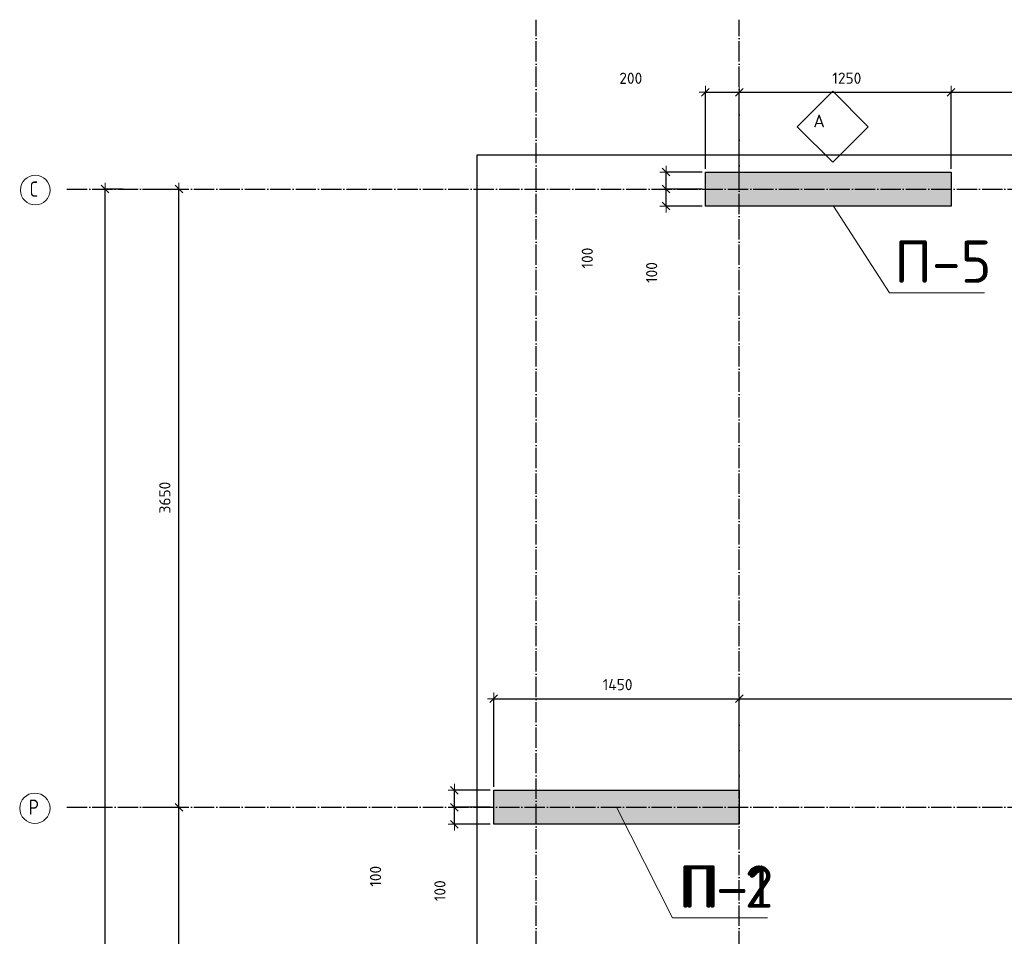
# Model space of a CAD drawing. Header units: millimetres. Extents: x -3057 to 112233, y -2869 to 47508.
# Tile 40 of 48: x 46952 to 52765, y 42078 to 47490. Entities that reach past the tile are written whole.
import ezdxf

# ---------------------------------------------------------------- set-up
doc = ezdxf.new("R2010")
doc.units = ezdxf.units.MM
doc.header["$PDMODE"] = 65
doc.linetypes.add('______11', pattern=[150, 120, -15, 0, -15])
doc.linetypes.add('______5', pattern=[330, 240, -30, 30, -30])
for name, color, linetype, lineweight in [('Standard', 7, 'Continuous', 25), ('Армирование стержнями_ общее', 40, 'Continuous', 35), ('Высотная отметка (отверстия)', 7, 'Continuous', 13), ('Размерная линия_ общее', 7, 'Continuous', 13)]:
    doc.layers.add(name, color=color, linetype=linetype, lineweight=lineweight)
doc.layers.add('Осевая линия_ общее', color=7, linetype='______5', lineweight=13, true_color=0xa0a0a0)
doc.styles.add('ISOCPEUR', font='ISOCPEUR')
doc.dimstyles.new('DIMSTYLE_3', dxfattribs={"dimtxt": 66, "dimasz": 75, "dimexe": 0, "dimexo": 0, "dimgap": 33, "dimtad": 2, "dimdec": 0, "dimrnd": 5, "dimzin": 12, "dimdsep": 46, "dimtxsty": 'ISOCPEUR', "dimblk1": 'ALL_ML_STRICH', "dimblk2": 'ALL_ML_STRICH', "dimsah": 1, "dimcen": 0, "dimclrd": 7, "dimclre": 256, "dimclrt": 7, "dimadec": 0, "dimazin": 0, "dimtfac": 1, "dimtdec": 0, "dimtix": 1, "dimtmove": 2, "dimatfit": 3, "dimfxl": 0, "dimtzin": 0, "dimlwd": 0, "dimlwe": -3, "dimarcsym": 0})
doc.dimstyles.new('DIMSTYLE_7', dxfattribs={"dimtxt": 66, "dimasz": 75, "dimexe": 0, "dimexo": 0, "dimgap": 33, "dimtad": 2, "dimdec": 0, "dimrnd": 5, "dimzin": 12, "dimdsep": 46, "dimtxsty": 'ISOCPEUR', "dimblk1": 'ALL_ML_STRICH', "dimblk2": 'ALL_ML_STRICH', "dimsah": 1, "dimcen": 0, "dimclrd": 7, "dimclre": 256, "dimclrt": 7, "dimadec": 0, "dimazin": 0, "dimtfac": 1, "dimtdec": 0, "dimtix": 1, "dimtmove": 2, "dimatfit": 3, "dimfxl": 0, "dimtvp": 1.2, "dimtzin": 0, "dimlwd": 0, "dimlwe": -3, "dimarcsym": 0})

# ---------------------------------------------------------------- blocks, each defined once
blk = doc.blocks.new('ALL_ML_STRICH')
at = {"color": 0, "linetype": 'ByBlock', "lineweight": -2}
for p, q in [((-1, 0), (0.5, 0)), ((-0.3, -0.3), (0.3, 0.3)), ((0, -0.5), (0, 0.5))]:
    blk.add_line(p, q, dxfattribs=at)
blk = doc.blocks.new('*D28')
at = {"layer": 'DEFPOINTS', "color": 7, "linetype": 'Continuous', "lineweight": 13, "transparency": 33554687}
for p in [(47582.2, 46490), (47217, 0), (47455.8, 0)]:
    blk.add_point(p, dxfattribs=at)
at = {"layer": 'Размерная линия_ общее', "color": 253, "linetype": 'Continuous', "lineweight": -2, "true_color": 0xa0a0a0, "transparency": 33554687}
for p, q in [((47562.2, 46490), (47455.8, 46490)), ((47237, 0), (47455.8, 0))]:
    blk.add_line(p, q, dxfattribs=at)
at = {"layer": 'Размерная линия_ общее', "color": 7, "linetype": 'Continuous', "lineweight": -2, "transparency": 33554687}
blk.add_line((47455.8, 0), (47455.8, 46490), dxfattribs=at)
at = {"layer": 'Размерная линия_ общее', "color": 7, "linetype": 'Continuous', "lineweight": 13, "transparency": 33554687, "xscale": 75, "yscale": 75, "zscale": 75}
for p, rotation in [((47455.8, 46490), 90), ((47455.8, 0), 270)]:
    blk.add_blockref('ALL_ML_STRICH', p, dxfattribs=dict(at, rotation=rotation))
at = {"layer": 'Размерная линия_ общее', "color": 7, "linetype": 'Continuous', "lineweight": 13, "transparency": 33554687, "insert": (47372.8, 23241.7), "char_height": 66, "width": 330, "attachment_point": 5, "rotation": 90, "style": 'ISOCPEUR'}
blk.add_mtext('\\A1;{46490}', dxfattribs=at)
blk = doc.blocks.new('*D41')
at = {"layer": 'DEFPOINTS', "color": 7, "linetype": 'Continuous', "lineweight": 13, "transparency": 33554687}
for p in [(47576.2, 42840), (47576.2, 39540), (47891.4, 39540)]:
    blk.add_point(p, dxfattribs=at)
at = {"layer": 'Размерная линия_ общее', "color": 253, "linetype": 'Continuous', "lineweight": -2, "true_color": 0xa0a0a0, "transparency": 33554687}
for p, q in [((47676.2, 42840), (47891.4, 42840)), ((47676.2, 39540), (47891.4, 39540))]:
    blk.add_line(p, q, dxfattribs=at)
at = {"layer": 'Размерная линия_ общее', "color": 7, "linetype": 'Continuous', "lineweight": -2, "transparency": 33554687}
blk.add_line((47891.4, 39540), (47891.4, 42840), dxfattribs=at)
at = {"layer": 'Размерная линия_ общее', "color": 7, "linetype": 'Continuous', "lineweight": 13, "transparency": 33554687, "xscale": 75, "yscale": 75, "zscale": 75}
for p, rotation in [((47891.4, 42840), 90), ((47891.4, 39540), 270)]:
    blk.add_blockref('ALL_ML_STRICH', p, dxfattribs=dict(at, rotation=rotation))
at = {"layer": 'Размерная линия_ общее', "color": 7, "linetype": 'Continuous', "lineweight": 13, "transparency": 33554687, "insert": (47808.4, 41193.3), "char_height": 66, "width": 264, "attachment_point": 5, "rotation": 90, "style": 'ISOCPEUR'}
blk.add_mtext('\\A1;{3300}', dxfattribs=at)
blk = doc.blocks.new('*D42')
at = {"layer": 'DEFPOINTS', "color": 7, "linetype": 'Continuous', "lineweight": 13, "transparency": 33554687}
for p in [(47576.2, 46490), (47576.2, 42840), (47891.4, 42840)]:
    blk.add_point(p, dxfattribs=at)
at = {"layer": 'Размерная линия_ общее', "color": 253, "linetype": 'Continuous', "lineweight": -2, "true_color": 0xa0a0a0, "transparency": 33554687}
for p, q in [((47676.2, 46490), (47891.4, 46490)), ((47676.2, 42840), (47891.4, 42840))]:
    blk.add_line(p, q, dxfattribs=at)
at = {"layer": 'Размерная линия_ общее', "color": 7, "linetype": 'Continuous', "lineweight": -2, "transparency": 33554687}
blk.add_line((47891.4, 42840), (47891.4, 46490), dxfattribs=at)
at = {"layer": 'Размерная линия_ общее', "color": 7, "linetype": 'Continuous', "lineweight": 13, "transparency": 33554687, "xscale": 75, "yscale": 75, "zscale": 75}
for p, rotation in [((47891.4, 46490), 90), ((47891.4, 42840), 270)]:
    blk.add_blockref('ALL_ML_STRICH', p, dxfattribs=dict(at, rotation=rotation))
at = {"layer": 'Размерная линия_ общее', "color": 7, "linetype": 'Continuous', "lineweight": 13, "transparency": 33554687, "insert": (47808.4, 44668.3), "char_height": 66, "width": 264, "attachment_point": 5, "rotation": 90, "style": 'ISOCPEUR'}
blk.add_mtext('\\A1;{3650}', dxfattribs=at)
blk = doc.blocks.new('СЛОЖНЫЙ_ОБЪЕКТ_0')
at = {"layer": 'Осевая линия_ общее', "color": 253, "linetype": '______11', "lineweight": -3, "true_color": 0xa0a0a0, "transparency": 33554687}
for p, q in [((50000, -2590), (50000, 47490)), ((51200, -2590), (51200, 47490)), ((47230, 46490), (64210, 46490)), ((47230, 42840), (64210, 42840))]:
    blk.add_line(p, q, dxfattribs=at)
at = {"layer": 'Осевая линия_ общее', "color": 7, "linetype": 'Continuous', "lineweight": 13, "transparency": 33554687}
for centre, radius in [((47043.7, 46484.2), 87.7), ((47041.1, 42834.2), 89.6)]:
    blk.add_circle(centre, radius, dxfattribs=at)
at = {"layer": 'Осевая линия_ общее', "color": 7, "linetype": 'Continuous', "lineweight": 13, "transparency": 33554687, "char_height": 90, "attachment_point": 7, "style": 'ISOCPEUR'}
for s, insert, width in [('\\W0.78;С', (47012.2, 46445), 97.922), ('\\W0.80;Р', (47005.1, 42795), 107.95)]:
    blk.add_mtext(s, dxfattribs=dict(at, insert=insert, width=width))
blk = doc.blocks.new('СЛОЖНЫЙ_ОБЪЕКТ_5')
at = {"layer": 'Армирование стержнями_ общее', "color": 7, "linetype": 'Continuous', "lineweight": 13, "transparency": 33554687}
blk.add_lwpolyline([(51751.5, 47068.3), (51541.5, 46858.3), (51751.5, 46648.3), (51961.5, 46858.3), (51751.5, 47068.3)], close=True, dxfattribs=at)
at = {"layer": 'Армирование стержнями_ общее', "color": 7, "linetype": 'Continuous', "lineweight": 13, "transparency": 33554687, "insert": (51637.6, 46892.2), "char_height": 75, "width": 98.182, "attachment_point": 4, "style": 'ISOCPEUR'}
blk.add_mtext('\\A1;{\\fISOCPEUR|i0|b0;\\H75.000000;\\W1.000000;\\C7;А}\\P', dxfattribs=at)
blk = doc.blocks.new('*D169')
at = {"layer": 'DEFPOINTS', "color": 7, "linetype": 'Continuous', "lineweight": 13, "transparency": 33554687}
for p in [(51000, 47061.7), (51000, 46590), (51200, 46590)]:
    blk.add_point(p, dxfattribs=at)
at = {"layer": 'Размерная линия_ общее', "color": 253, "linetype": 'Continuous', "lineweight": -2, "true_color": 0xa0a0a0, "transparency": 33554687}
for p, q in [((51000, 46610), (51000, 47061.7)), ((51200, 46610), (51200, 47061.7))]:
    blk.add_line(p, q, dxfattribs=at)
at = {"layer": 'Размерная линия_ общее', "color": 7, "linetype": 'Continuous', "lineweight": -2, "transparency": 33554687}
blk.add_line((51000, 47061.7), (51200, 47061.7), dxfattribs=at)
at = {"layer": 'Размерная линия_ общее', "color": 7, "linetype": 'Continuous', "lineweight": 13, "transparency": 33554687, "xscale": 75, "yscale": 75, "zscale": 75, "rotation": 180}
blk.add_blockref('ALL_ML_STRICH', (51000, 47061.7), dxfattribs=at)
at = {"layer": 'Размерная линия_ общее', "color": 7, "linetype": 'Continuous', "lineweight": 13, "transparency": 33554687, "xscale": 75, "yscale": 75, "zscale": 75}
blk.add_blockref('ALL_ML_STRICH', (51200, 47061.7), dxfattribs=at)
at = {"layer": 'Размерная линия_ общее', "color": 7, "linetype": 'Continuous', "lineweight": 13, "transparency": 33554687, "insert": (50559.4, 47144.1), "char_height": 66, "width": 198, "attachment_point": 5, "style": 'ISOCPEUR'}
blk.add_mtext('\\A1;{200}', dxfattribs=at)
blk = doc.blocks.new('*D170')
at = {"layer": 'DEFPOINTS', "color": 7, "linetype": 'Continuous', "lineweight": 13, "transparency": 33554687}
for p in [(51200, 47061.7), (51200, 46590), (52450, 46590)]:
    blk.add_point(p, dxfattribs=at)
at = {"layer": 'Размерная линия_ общее', "color": 253, "linetype": 'Continuous', "lineweight": -2, "true_color": 0xa0a0a0, "transparency": 33554687}
for p, q in [((51200, 46610), (51200, 47061.7)), ((52450, 46610), (52450, 47061.7))]:
    blk.add_line(p, q, dxfattribs=at)
at = {"layer": 'Размерная линия_ общее', "color": 7, "linetype": 'Continuous', "lineweight": -2, "transparency": 33554687}
blk.add_line((51200, 47061.7), (52450, 47061.7), dxfattribs=at)
at = {"layer": 'Размерная линия_ общее', "color": 7, "linetype": 'Continuous', "lineweight": 13, "transparency": 33554687, "xscale": 75, "yscale": 75, "zscale": 75, "rotation": 180}
blk.add_blockref('ALL_ML_STRICH', (51200, 47061.7), dxfattribs=at)
at = {"layer": 'Размерная линия_ общее', "color": 7, "linetype": 'Continuous', "lineweight": 13, "transparency": 33554687, "xscale": 75, "yscale": 75, "zscale": 75}
blk.add_blockref('ALL_ML_STRICH', (52450, 47061.7), dxfattribs=at)
at = {"layer": 'Размерная линия_ общее', "color": 7, "linetype": 'Continuous', "lineweight": 13, "transparency": 33554687, "insert": (51834.9, 47144.7), "char_height": 66, "width": 264, "attachment_point": 5, "style": 'ISOCPEUR'}
blk.add_mtext('\\A1;{1250}', dxfattribs=at)
blk = doc.blocks.new('*D171')
at = {"layer": 'DEFPOINTS', "color": 7, "linetype": 'Continuous', "lineweight": 13, "transparency": 33554687}
for p in [(52450, 47061.7), (52450, 46590), (54680, 46590)]:
    blk.add_point(p, dxfattribs=at)
at = {"layer": 'Размерная линия_ общее', "color": 253, "linetype": 'Continuous', "lineweight": -2, "true_color": 0xa0a0a0, "transparency": 33554687}
for p, q in [((52450, 46610), (52450, 47061.7)), ((54680, 46610), (54680, 47061.7))]:
    blk.add_line(p, q, dxfattribs=at)
at = {"layer": 'Размерная линия_ общее', "color": 7, "linetype": 'Continuous', "lineweight": -2, "transparency": 33554687}
blk.add_line((52450, 47061.7), (54680, 47061.7), dxfattribs=at)
at = {"layer": 'Размерная линия_ общее', "color": 7, "linetype": 'Continuous', "lineweight": 13, "transparency": 33554687, "xscale": 75, "yscale": 75, "zscale": 75, "rotation": 180}
blk.add_blockref('ALL_ML_STRICH', (52450, 47061.7), dxfattribs=at)
at = {"layer": 'Размерная линия_ общее', "color": 7, "linetype": 'Continuous', "lineweight": 13, "transparency": 33554687, "xscale": 75, "yscale": 75, "zscale": 75}
blk.add_blockref('ALL_ML_STRICH', (54680, 47061.7), dxfattribs=at)
at = {"layer": 'Размерная линия_ общее', "color": 7, "linetype": 'Continuous', "lineweight": 13, "transparency": 33554687, "insert": (53568.3, 47144.7), "char_height": 66, "width": 264, "attachment_point": 5, "style": 'ISOCPEUR'}
blk.add_mtext('\\A1;{2230}', dxfattribs=at)
blk = doc.blocks.new('*D180')
at = {"layer": 'DEFPOINTS', "color": 7, "linetype": 'Continuous', "lineweight": 13, "transparency": 33554687}
for p in [(49750, 43481.1), (49750, 42940), (51200, 42940)]:
    blk.add_point(p, dxfattribs=at)
at = {"layer": 'Размерная линия_ общее', "color": 253, "linetype": 'Continuous', "lineweight": -2, "true_color": 0xa0a0a0, "transparency": 33554687}
for p, q in [((49750, 42960), (49750, 43481.1)), ((51200, 42960), (51200, 43481.1))]:
    blk.add_line(p, q, dxfattribs=at)
at = {"layer": 'Размерная линия_ общее', "color": 7, "linetype": 'Continuous', "lineweight": -2, "transparency": 33554687}
blk.add_line((49750, 43481.1), (51200, 43481.1), dxfattribs=at)
at = {"layer": 'Размерная линия_ общее', "color": 7, "linetype": 'Continuous', "lineweight": 13, "transparency": 33554687, "xscale": 75, "yscale": 75, "zscale": 75, "rotation": 180}
blk.add_blockref('ALL_ML_STRICH', (49750, 43481.1), dxfattribs=at)
at = {"layer": 'Размерная линия_ общее', "color": 7, "linetype": 'Continuous', "lineweight": 13, "transparency": 33554687, "xscale": 75, "yscale": 75, "zscale": 75}
blk.add_blockref('ALL_ML_STRICH', (51200, 43481.1), dxfattribs=at)
at = {"layer": 'Размерная линия_ общее', "color": 7, "linetype": 'Continuous', "lineweight": 13, "transparency": 33554687, "insert": (50481.6, 43564.1), "char_height": 66, "width": 264, "attachment_point": 5, "style": 'ISOCPEUR'}
blk.add_mtext('\\A1;{1450}', dxfattribs=at)
blk = doc.blocks.new('*D181')
at = {"layer": 'DEFPOINTS', "color": 7, "linetype": 'Continuous', "lineweight": 13, "transparency": 33554687}
for p in [(51200, 43481.1), (51200, 42940), (55000, 42940)]:
    blk.add_point(p, dxfattribs=at)
at = {"layer": 'Размерная линия_ общее', "color": 253, "linetype": 'Continuous', "lineweight": -2, "true_color": 0xa0a0a0, "transparency": 33554687}
for p, q in [((51200, 42960), (51200, 43481.1)), ((55000, 42960), (55000, 43481.1))]:
    blk.add_line(p, q, dxfattribs=at)
at = {"layer": 'Размерная линия_ общее', "color": 7, "linetype": 'Continuous', "lineweight": -2, "transparency": 33554687}
blk.add_line((51200, 43481.1), (55000, 43481.1), dxfattribs=at)
at = {"layer": 'Размерная линия_ общее', "color": 7, "linetype": 'Continuous', "lineweight": 13, "transparency": 33554687, "xscale": 75, "yscale": 75, "zscale": 75, "rotation": 180}
blk.add_blockref('ALL_ML_STRICH', (51200, 43481.1), dxfattribs=at)
at = {"layer": 'Размерная линия_ общее', "color": 7, "linetype": 'Continuous', "lineweight": 13, "transparency": 33554687, "xscale": 75, "yscale": 75, "zscale": 75}
blk.add_blockref('ALL_ML_STRICH', (55000, 43481.1), dxfattribs=at)
at = {"layer": 'Размерная линия_ общее', "color": 7, "linetype": 'Continuous', "lineweight": 13, "transparency": 33554687, "insert": (53103.3, 43564.1), "char_height": 66, "width": 264, "attachment_point": 5, "style": 'ISOCPEUR'}
blk.add_mtext('\\A1;{3800}', dxfattribs=at)
blk = doc.blocks.new('*D233')
at = {"layer": 'DEFPOINTS', "color": 7, "linetype": 'Continuous', "lineweight": 13, "transparency": 33554687}
for p in [(51000, 46490), (50768, 46390), (51000, 46390)]:
    blk.add_point(p, dxfattribs=at)
at = {"layer": 'Размерная линия_ общее', "color": 253, "linetype": 'Continuous', "lineweight": -2, "true_color": 0xa0a0a0, "transparency": 33554687}
for p, q in [((50980, 46490), (50768, 46490)), ((50980, 46390), (50768, 46390))]:
    blk.add_line(p, q, dxfattribs=at)
at = {"layer": 'Размерная линия_ общее', "color": 7, "linetype": 'Continuous', "lineweight": -2, "transparency": 33554687}
blk.add_line((50768, 46390), (50768, 46490), dxfattribs=at)
at = {"layer": 'Размерная линия_ общее', "color": 7, "linetype": 'Continuous', "lineweight": 13, "transparency": 33554687, "xscale": 75, "yscale": 75, "zscale": 75}
for p, rotation in [((50768, 46490), 90), ((50768, 46390), 270)]:
    blk.add_blockref('ALL_ML_STRICH', p, dxfattribs=dict(at, rotation=rotation))
at = {"layer": 'Размерная линия_ общее', "color": 7, "linetype": 'Continuous', "lineweight": 13, "transparency": 33554687, "insert": (50682.6, 45997.1), "char_height": 66, "width": 198, "attachment_point": 5, "rotation": 90, "style": 'ISOCPEUR'}
blk.add_mtext('\\A1;{100}', dxfattribs=at)
blk = doc.blocks.new('*D234')
at = {"layer": 'DEFPOINTS', "color": 7, "linetype": 'Continuous', "lineweight": 13, "transparency": 33554687}
for p in [(51000, 46590), (50768, 46490), (51000, 46490)]:
    blk.add_point(p, dxfattribs=at)
at = {"layer": 'Размерная линия_ общее', "color": 253, "linetype": 'Continuous', "lineweight": -2, "true_color": 0xa0a0a0, "transparency": 33554687}
for p, q in [((50980, 46590), (50768, 46590)), ((50980, 46490), (50768, 46490))]:
    blk.add_line(p, q, dxfattribs=at)
at = {"layer": 'Размерная линия_ общее', "color": 7, "linetype": 'Continuous', "lineweight": -2, "transparency": 33554687}
blk.add_line((50768, 46490), (50768, 46590), dxfattribs=at)
at = {"layer": 'Размерная линия_ общее', "color": 7, "linetype": 'Continuous', "lineweight": 13, "transparency": 33554687, "xscale": 75, "yscale": 75, "zscale": 75}
for p, rotation in [((50768, 46590), 90), ((50768, 46490), 270)]:
    blk.add_blockref('ALL_ML_STRICH', p, dxfattribs=dict(at, rotation=rotation))
at = {"layer": 'Размерная линия_ общее', "color": 7, "linetype": 'Continuous', "lineweight": 13, "transparency": 33554687, "insert": (50302.6, 46082.4), "char_height": 66, "width": 198, "attachment_point": 5, "rotation": 90, "style": 'ISOCPEUR'}
blk.add_mtext('\\A1;{100}', dxfattribs=at)
blk = doc.blocks.new('*D285')
at = {"layer": 'DEFPOINTS', "color": 7, "linetype": 'Continuous', "lineweight": 13, "transparency": 33554687}
for p in [(49750, 42840), (49518, 42740), (49750, 42740)]:
    blk.add_point(p, dxfattribs=at)
at = {"layer": 'Размерная линия_ общее', "color": 253, "linetype": 'Continuous', "lineweight": -2, "true_color": 0xa0a0a0, "transparency": 33554687}
for p, q in [((49730, 42840), (49518, 42840)), ((49730, 42740), (49518, 42740))]:
    blk.add_line(p, q, dxfattribs=at)
at = {"layer": 'Размерная линия_ общее', "color": 7, "linetype": 'Continuous', "lineweight": -2, "transparency": 33554687}
blk.add_line((49518, 42740), (49518, 42840), dxfattribs=at)
at = {"layer": 'Размерная линия_ общее', "color": 7, "linetype": 'Continuous', "lineweight": 13, "transparency": 33554687, "xscale": 75, "yscale": 75, "zscale": 75}
for p, rotation in [((49518, 42840), 90), ((49518, 42740), 270)]:
    blk.add_blockref('ALL_ML_STRICH', p, dxfattribs=dict(at, rotation=rotation))
at = {"layer": 'Размерная линия_ общее', "color": 7, "linetype": 'Continuous', "lineweight": 13, "transparency": 33554687, "insert": (49432.6, 42347.1), "char_height": 66, "width": 198, "attachment_point": 5, "rotation": 90, "style": 'ISOCPEUR'}
blk.add_mtext('\\A1;{100}', dxfattribs=at)
blk = doc.blocks.new('*D286')
at = {"layer": 'DEFPOINTS', "color": 7, "linetype": 'Continuous', "lineweight": 13, "transparency": 33554687}
for p in [(49750, 42940), (49518, 42840), (49750, 42840)]:
    blk.add_point(p, dxfattribs=at)
at = {"layer": 'Размерная линия_ общее', "color": 253, "linetype": 'Continuous', "lineweight": -2, "true_color": 0xa0a0a0, "transparency": 33554687}
for p, q in [((49730, 42940), (49518, 42940)), ((49730, 42840), (49518, 42840))]:
    blk.add_line(p, q, dxfattribs=at)
at = {"layer": 'Размерная линия_ общее', "color": 7, "linetype": 'Continuous', "lineweight": -2, "transparency": 33554687}
blk.add_line((49518, 42840), (49518, 42940), dxfattribs=at)
at = {"layer": 'Размерная линия_ общее', "color": 7, "linetype": 'Continuous', "lineweight": 13, "transparency": 33554687, "xscale": 75, "yscale": 75, "zscale": 75}
for p, rotation in [((49518, 42940), 90), ((49518, 42840), 270)]:
    blk.add_blockref('ALL_ML_STRICH', p, dxfattribs=dict(at, rotation=rotation))
at = {"layer": 'Размерная линия_ общее', "color": 7, "linetype": 'Continuous', "lineweight": 13, "transparency": 33554687, "insert": (49052.6, 42432.4), "char_height": 66, "width": 198, "attachment_point": 5, "rotation": 90, "style": 'ISOCPEUR'}
blk.add_mtext('\\A1;{100}', dxfattribs=at)

msp = doc.modelspace()

# ---------------------------------------------------------------- hatches: boundary and pattern name
at = {"linetype": 'Continuous', "lineweight": 13, "transparency": 33554687}
for points in [[(51000, 46590), (51000, 46390), (52450, 46390), (52450, 46590)], [(49750, 42940), (49750, 42740), (51200, 42740), (51200, 42940)]]:
    msp.add_hatch(color=7, dxfattribs=at).paths.add_polyline_path(points)

# ---------------------------------------------------------------- linework, layer by layer
at = {"color": 7, "linetype": 'Continuous', "lineweight": -3, "transparency": 33554687}
for p, q in [((51000, 46390), (51000, 46590)), ((51000, 46590), (52450, 46590)), ((52450, 46590), (52450, 46390)), ((52450, 46390), (51000, 46390)), ((49750, 42740), (49750, 42940)), ((49750, 42940), (51200, 42940)), ((51200, 42940), (51200, 42740)), ((51200, 42740), (49750, 42740))]:
    msp.add_line(p, q, dxfattribs=at)
at = {"layer": 'Standard', "color": 7, "linetype": 'Continuous', "lineweight": 25, "transparency": 33554687}
msp.add_lwpolyline([(49650, -350.2), (75250, -350.2), (75250, 46690), (49650, 46690), (49650, -350.2)], dxfattribs=at)
at = {"layer": 'Высотная отметка (отверстия)', "color": 7, "linetype": 'Continuous', "lineweight": 13, "transparency": 33554687}
for points in [[(51756.1, 46390), (52087.3, 45876.5), (52647.3, 45876.5)], [(50475, 42840), (50806.2, 42186.5), (51366.2, 42186.5)], [(50475, 42840), (50806.2, 42186.5), (51366.2, 42186.5)]]:
    msp.add_lwpolyline(points, dxfattribs=at)

# ---------------------------------------------------------------- block references
at = {"layer": 'Армирование стержнями_ общее', "color": 7, "linetype": 'Continuous', "lineweight": 13, "transparency": 33554687}
msp.add_blockref('СЛОЖНЫЙ_ОБЪЕКТ_5', (0, 0), dxfattribs=at)
at = {"layer": 'Осевая линия_ общее', "color": 253, "linetype": '______11', "lineweight": -3, "true_color": 0xa0a0a0, "transparency": 33554687}
msp.add_blockref('СЛОЖНЫЙ_ОБЪЕКТ_0', (0, 0), dxfattribs=at)

# ---------------------------------------------------------------- texts
at = {"layer": 'Высотная отметка (отверстия)', "color": 7, "linetype": 'Continuous', "lineweight": 13, "transparency": 33554687, "char_height": 75, "attachment_point": 8, "style": 'ISOCPEUR'}
for s, insert, width in [('\\A1;{\\fISOCPEUR|i0|b0;\\H250.000000;\\W1.000000;\\C7;П-5}\\P', (52402.3, 45936.5), 664.583), ('\\A1;{\\fISOCPEUR|i0|b0;\\H250.000000;\\W1.000000;\\C7;П-2}\\P', (51121.2, 42246.5), 664.583), ('\\A1;{\\fISOCPEUR|i0|b0;\\H250.000000;\\W1.000000;\\C7;П-1}\\P', (51121.2, 42246.5), 604.167)]:
    msp.add_mtext(s, dxfattribs=dict(at, insert=insert, width=width))

# ---------------------------------------------------------------- dimensions: what is measured, and where the dimension line sits
at = {"layer": 'Размерная линия_ общее', "color": 7, "linetype": 'Continuous', "lineweight": 13, "transparency": 33554687}
for base, p1, p2, picture, middle in [((51200, 47061.7), (51000, 46610), (51200, 46610), '*D169', (50559.4, 47144.1)), ((52450, 47061.7), (51200, 46610), (52450, 46610), '*D170', (51834.9, 47144.7)), ((54680, 47061.7), (52450, 46610), (54680, 46610), '*D171', (53568.3, 47144.7)), ((51200, 43481.1), (49750, 42960), (51200, 42960), '*D180', (50481.6, 43564.1)), ((55000, 43481.1), (51200, 42960), (55000, 42960), '*D181', (53103.3, 43564.1))]:
    dim = msp.add_linear_dim(base=base, p1=p1, p2=p2, dimstyle='DIMSTYLE_3', override={"dimpost": '<>', "dimclrd": 7, "dimclre": 253, "dimclrt": 7, "dimlwd": 0, "dimlwe": 65533}, dxfattribs=at)
    dim.commit()
    dim.dimension.update_dxf_attribs({"geometry": picture, "text_midpoint": middle, "dimtype": 160})
for base, p1, p2, dimstyle, picture, middle in [((50768, 46590), (50980, 46490), (50980, 46590), 'DIMSTYLE_7', '*D234', (50302.6, 46082.4)), ((47455.8, 46490), (47237, 0), (47562.2, 46490), 'DIMSTYLE_3', '*D28', (47372.8, 23241.7)), ((47891.4, 46490), (47676.2, 42840), (47676.2, 46490), 'DIMSTYLE_3', '*D42', (47808.4, 44668.3)), ((50768, 46490), (50980, 46390), (50980, 46490), 'DIMSTYLE_7', '*D233', (50682.6, 45997.1)), ((49518, 42940), (49730, 42840), (49730, 42940), 'DIMSTYLE_7', '*D286', (49052.6, 42432.4)), ((47891.4, 42840), (47676.2, 39540), (47676.2, 42840), 'DIMSTYLE_3', '*D41', (47808.4, 41193.3)), ((49518, 42840), (49730, 42740), (49730, 42840), 'DIMSTYLE_7', '*D285', (49432.6, 42347.1))]:
    dim = msp.add_linear_dim(base=base, p1=p1, p2=p2, angle=90, dimstyle=dimstyle, override={"dimpost": '<>', "dimclrd": 7, "dimclre": 253, "dimclrt": 7, "dimlwd": 0, "dimlwe": 65533}, dxfattribs=at)
    dim.commit()
    dim.dimension.update_dxf_attribs({"geometry": picture, "text_midpoint": middle, "dimtype": 160})

doc.saveas('drawing.dxf')
